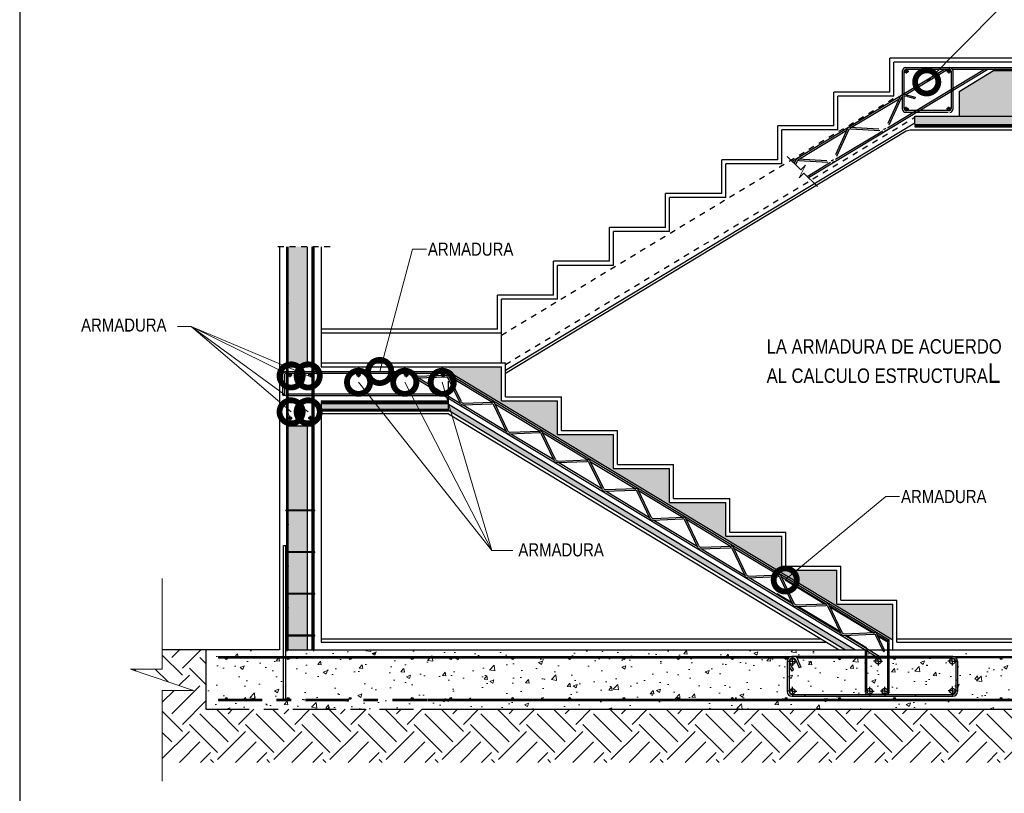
# Model space of a CAD drawing. Header units: millimetres. Extents: x 0 to 30, y 0 to 35.5.
# Tile 1 of 2: x 4 to 21, y 10.3 to 23.6. Entities that reach past the tile are written whole.
import ezdxf

# ---------------------------------------------------------------- set-up
doc = ezdxf.new("R2010")
doc.units = ezdxf.units.MM
for name, pattern in [('CONTINUA', [0]), ('DASHDOT', [1, 0.5, -0.25, 0, -0.25]), ('DASHED', [0.75, 0.5, -0.25]), ('DASHED2', [9.524999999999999, 6.35, -3.175]), ('LINEA-LINEETTA', [1.5, 0.75, -0.25, 0.25, -0.25])]:
    doc.linetypes.add(name, pattern=pattern)
doc.layers.add('F_RIF', color=4, linetype='Continuous')
for name, color, linetype, lineweight in [('hatch', 252, 'Continuous', 0), ('LAMINA ACCESORIOS', 1, 'Continuous', 30), ('TEXTO', 7, 'DASHED2', 0)]:
    doc.layers.add(name, color=color, linetype=linetype, lineweight=lineweight)
doc.styles.add('Erika', font='techl___.ttf', dxfattribs={"height": 0.25})
doc.dimstyles.new('Erika', dxfattribs={"dimtxt": 0.25, "dimasz": 0.8, "dimexe": 0.5, "dimexo": 0.5, "dimgap": 0, "dimtad": 0, "dimlfac": 0.1, "dimzin": 1, "dimdsep": 46, "dimtxsty": 'Erika', "dimblk": 'DOTSMALL', "dimcen": 2.5, "dimse1": 1, "dimse2": 1, "dimclrd": 252, "dimclre": 252, "dimclrt": 256, "dimadec": 0, "dimazin": 0, "dimtfac": 1, "dimtmove": 0, "dimatfit": 3, "dimldrblk": 'DOTSMALL', "dimfxl": 1, "dimlwd": 0, "dimlwe": 0, "dimarcsym": 0})

# ---------------------------------------------------------------- blocks, each defined once
blk = doc.blocks.new('_DotSmall')
at = {"color": 0, "linetype": 'ByBlock', "const_width": 0.5}
blk.add_lwpolyline([(-0.0625, 0, 1), (0.0625, 0, 1)], format="xyb", close=True, dxfattribs=at)

msp = doc.modelspace()

# ---------------------------------------------------------------- hatches: boundary and pattern name
at = {"layer": 'hatch'}
h = msp.add_hatch(dxfattribs=at)
h.set_pattern_fill('HONEY', color=256, scale=0.5)
h.set_pattern_definition([(0, (-603.8786858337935, -2674.288371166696), (0.09375, 0.05412658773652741), [0.0625, -0.125]), (120, (-603.8786858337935, -2674.288371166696), (-0.09374999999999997, 0.05412658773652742), [0.06249999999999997, -0.1249999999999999]), (59.99999999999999, (-603.8786858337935, -2674.288371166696), (2.081668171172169e-17, 0.1082531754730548), [-0.125, 0.06249999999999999])])
h.paths.add_polyline_path([(8.964868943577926, 19.70178581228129), (8.633092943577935, 19.70178581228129), (8.633092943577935, 17.63009362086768), (8.964868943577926, 17.63009362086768)])
h.paths.add_polyline_path([(8.964868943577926, 16.61293545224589), (8.633092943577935, 16.61293545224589), (8.633092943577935, 15.16189194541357), (8.964868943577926, 15.16189194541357)])
h.paths.add_polyline_path([(8.964868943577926, 15.14530314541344), (8.633092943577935, 15.14530314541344), (8.633092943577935, 14.44304394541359), (8.964868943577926, 14.44304394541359)])
h.paths.add_polyline_path([(8.964868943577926, 14.42645514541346), (8.633092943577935, 14.42645514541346), (8.633092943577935, 13.72419594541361), (8.964868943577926, 13.72419594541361)])
h.paths.add_polyline_path([(8.964868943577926, 13.70760714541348), (8.633092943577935, 13.70760714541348), (8.633092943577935, 13.00534794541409), (8.964868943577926, 13.00534794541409)])
h.paths.add_polyline_path([(8.964868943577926, 12.9887591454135), (8.633092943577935, 12.9887591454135), (8.633092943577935, 12.75102546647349), (8.964868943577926, 12.75102546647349)])
h.paths.add_polyline_path([(11.40041712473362, 16.99795052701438), (9.19987694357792, 16.99795052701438), (9.19987694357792, 16.89859052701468), (11.40041712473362, 16.89859052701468)])
h.paths.add_polyline_path([(12.31027694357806, 17.63009362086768), (11.40041712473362, 17.63009362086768), (11.40041712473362, 17.55067702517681), (19.06648770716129, 12.92365585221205), (19.06648770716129, 13.5390376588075), (18.0988077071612, 13.5390376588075), (18.0988077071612, 14.12310165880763), (17.14867694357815, 14.12310165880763), (17.14867694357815, 14.70977362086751), (16.18099694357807, 14.70977362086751), (16.18099694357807, 15.29383762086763), (15.21331694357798, 15.29383762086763), (15.21331694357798, 15.87790162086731), (14.24563694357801, 15.87790162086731), (14.24563694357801, 16.46196562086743), (13.27795694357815, 16.46196562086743), (13.27795694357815, 17.04602962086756), (12.31027694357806, 17.04602962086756)])
h.paths.add_polyline_path([(11.40041712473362, 16.98968728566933), (11.40041712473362, 16.89859052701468), (11.40041712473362, 16.88383340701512), (18.24767288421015, 12.75102546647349), (18.42305209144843, 12.75102546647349)])
h.paths.add_polyline_path([(22.97072507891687, 21.81257502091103), (22.97072507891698, 21.95710783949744), (19.44576806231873, 21.95710783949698), (19.44576806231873, 21.81257502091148)])
h.paths.add_polyline_path([(23.45705326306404, 22.24296998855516), (22.42018203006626, 22.59329497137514), (22.97072507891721, 22.59329497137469), (22.97072507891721, 22.74071950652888), (20.80425171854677, 22.74071950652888), (20.2080511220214, 22.3808698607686), (20.2080511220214, 21.95710783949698), (22.97072507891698, 21.95710783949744), (22.97072507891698, 22.22541444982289), (23.45705326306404, 22.22541444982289)])
h = msp.add_hatch(dxfattribs=at)
h.set_pattern_fill('EARTH', color=256, scale=0.108, angle=45, style=0)
h.set_pattern_definition([(44.99999999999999, (4.864951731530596, -2.11411939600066), (1.023181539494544e-16, 0.9698676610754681), [0.6857999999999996, -0.6857999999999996]), (44.99999999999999, (4.683101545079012, -1.932269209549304), (1.023181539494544e-16, 0.9698676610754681), [0.6857999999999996, -0.6857999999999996]), (44.99999999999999, (4.501251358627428, -1.750419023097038), (1.023181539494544e-16, 0.9698676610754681), [0.6857999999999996, -0.6857999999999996]), (135, (4.501251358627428, -1.629185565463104), (-0.9698676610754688, 1.023181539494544e-16), [0.6857999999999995, -0.6857999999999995]), (135, (4.683101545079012, -1.447335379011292), (-0.9698676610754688, 1.023181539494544e-16), [0.6857999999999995, -0.6857999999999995]), (135, (4.864951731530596, -1.265485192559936), (-0.9698676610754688, 1.023181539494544e-16), [0.6857999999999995, -0.6857999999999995])])
h.paths.add_polyline_path([(21.53830683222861, 11.72553897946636), (21.54034724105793, 11.72349857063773), (21.54067353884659, 11.72553897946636)], flags=16)
h.paths.add_polyline_path([(10.8941176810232, 10.80730837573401), (22.97072507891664, 10.80730837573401), (22.97072507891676, 11.72553897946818), (10.97180108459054, 11.72553897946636)])
h.paths.add_polyline_path([(6.458151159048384, 10.8073083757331), (10.89787009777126, 10.80730837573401), (10.95847720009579, 11.72553897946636), (7.209220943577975, 11.72553897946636), (7.209220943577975, 12.74133023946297), (7.194263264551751, 12.75102546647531), (6.458151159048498, 12.75102546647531), (6.458151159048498, 12.41664039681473), (5.90760811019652, 12.41664039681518), (6.996439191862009, 12.04875987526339), (6.458151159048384, 12.04875987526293)])
h = msp.add_hatch(dxfattribs=at)
h.set_pattern_fill('AR-CONC', color=256, scale=0.1, style=0)
h.set_pattern_definition([(49.99999999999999, (-603.8786858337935, -2674.288371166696), (0.7172601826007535, -0.0627521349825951), [0.075, -0.825]), (355, (-603.8786858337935, -2674.288371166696), (-0.138751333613, 0.7521921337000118), [0.06, -0.66]), (100.45144446, (-603.8189141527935, -2674.293600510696), (0.578508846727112, 0.6894399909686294), [0.06374019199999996, -0.7011421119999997]), (46.18420000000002, (-603.8786858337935, -2674.088371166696), (1.067241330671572, -0.1655192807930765), [0.1125, -1.237499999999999]), (96.63563549, (-603.7897490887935, -2674.102164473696), (0.9346619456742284, 0.9741186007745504), [0.095610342, -1.05171376]), (351.1841639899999, (-603.8786858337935, -2674.088371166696), (0.9346619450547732, 0.9741186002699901), [0.09000000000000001, -0.990000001]), (21, (-603.7786858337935, -2674.138371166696), (0.5969070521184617, -0.4026188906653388), [0.07500000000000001, -0.8250000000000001]), (326.0000000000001, (-603.7786858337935, -2674.138371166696), (0.2433153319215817, 0.725150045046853), [0.05999999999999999, -0.6599999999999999]), (71.45144474, (-603.7289435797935, -2674.171922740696), (0.8402223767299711, 0.3225311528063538), [0.06374019, -0.7011421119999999]), (37.49999999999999, (-603.8786858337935, -2674.288371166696), (0.01215985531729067, 0.3328938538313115), [0, -0.6519999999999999, 0, -0.6699999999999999, 0, -0.6625]), (7.499999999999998, (-603.8786858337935, -2674.288371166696), (0.2630695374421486, 0.3944117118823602), [0, -0.382, 0, -0.637, 0, -0.2525]), (327.5, (-604.1016858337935, -2674.288371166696), (0.533822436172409, -0.02255487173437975), [0, -0.25, 0, -0.78, 0, -1.035]), (317.5, (-604.2016858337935, -2674.288371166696), (0.5831861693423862, 0.1001049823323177), [0, -0.325, 0, -0.5179999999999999, 0, -0.7349999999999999])])
h.paths.add_polyline_path([(7.209220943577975, 12.75102546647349), (7.209220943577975, 11.72553897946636), (22.79996545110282, 11.71995689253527), (23.12922969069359, 12.74544337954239)])

# ---------------------------------------------------------------- linework, layer by layer
for p, q in [((22.97072507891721, 22.95578962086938), (19.01491694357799, 22.95578962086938)), ((19.01491694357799, 22.37172562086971), (19.01491694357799, 22.95578962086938)), ((22.97072507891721, 22.88666962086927), (19.08403694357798, 22.88666962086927)), ((19.08403694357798, 22.3026056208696), (19.08403694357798, 22.88666962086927)), ((20.2080511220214, 22.38086986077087), (20.80425171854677, 22.74071950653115)), ((20.80425171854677, 22.74071950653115), (22.97072507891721, 22.74071950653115)), ((19.01491694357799, 22.37172562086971), (18.0472369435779, 22.37172562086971)), ((18.0472369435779, 21.78766162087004), (18.0472369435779, 22.37172562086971)), ((19.08403694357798, 22.3026056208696), (18.11635694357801, 22.3026056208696)), ((18.11635694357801, 21.71854162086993), (18.11635694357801, 22.3026056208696)), ((19.45006760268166, 22.282335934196), (19.44319694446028, 22.26022865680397)), ((20.2080511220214, 22.38086986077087), (20.2080511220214, 21.95710783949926)), ((19.44576806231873, 21.95710783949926), (22.97072507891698, 21.95710783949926)), ((19.44576806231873, 21.8125750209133), (19.44576806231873, 21.95710783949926)), ((12.37939694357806, 17.57680703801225), (19.44576806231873, 21.84186674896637)), ((17.07955694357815, 21.20359762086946), (17.07955694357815, 21.78766162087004)), ((18.0472369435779, 21.78766162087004), (17.07955694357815, 21.78766162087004)), ((19.44576806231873, 21.8125750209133), (22.97072507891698, 21.8125750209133)), ((12.37939694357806, 17.52441407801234), (19.29742623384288, 21.69993889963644)), ((17.14867694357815, 21.1344776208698), (17.14867694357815, 21.71854162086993)), ((18.11635694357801, 21.71854162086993), (17.14867694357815, 21.71854162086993)), ((19.29742623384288, 21.69993889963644), (19.36424731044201, 21.71854162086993)), ((19.36424731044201, 21.71854162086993), (22.97072507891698, 21.71854162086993)), ((17.07955694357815, 21.20359762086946), (16.11187694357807, 21.20359762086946)), ((16.11187694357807, 20.61953362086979), (16.11187694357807, 21.20359762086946)), ((17.14867694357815, 21.1344776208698), (16.18099694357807, 21.1344776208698)), ((16.18099694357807, 20.55041362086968), (16.18099694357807, 21.1344776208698)), ((17.39058461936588, 21.1982260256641), (17.36363737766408, 21.13881951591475)), ((17.40791764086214, 21.1695085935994), (17.38452297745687, 21.11793391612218)), ((16.11187694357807, 20.61953362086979), (15.14419694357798, 20.61953362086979)), ((15.14419694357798, 20.03546962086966), (15.14419694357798, 20.61953362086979)), ((16.18099694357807, 20.55041362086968), (15.21331694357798, 20.55041362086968)), ((15.21331694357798, 19.96634962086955), (15.21331694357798, 20.55041362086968)), ((15.14419694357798, 20.03546962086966), (14.17651694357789, 20.03546962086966)), ((14.17651694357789, 19.45140562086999), (14.17651694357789, 20.03546962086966)), ((15.21331694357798, 19.96634962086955), (14.24563694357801, 19.96634962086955)), ((14.24563694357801, 19.38228562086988), (14.24563694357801, 19.96634962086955)), ((13.20883694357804, 18.86734162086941), (13.20883694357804, 19.45140562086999)), ((14.17651694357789, 19.45140562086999), (13.20883694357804, 19.45140562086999)), ((13.27795694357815, 18.7982216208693), (13.27795694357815, 19.38228562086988)), ((14.24563694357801, 19.38228562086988), (13.27795694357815, 19.38228562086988)), ((13.20883694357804, 18.86734162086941), (12.24115694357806, 18.86734162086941)), ((12.24115694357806, 18.28327762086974), (12.24115694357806, 18.86734162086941)), ((13.27795694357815, 18.7982216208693), (12.31027694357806, 18.7982216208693)), ((12.31027694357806, 18.21415762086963), (12.31027694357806, 18.7982216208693)), ((12.24115694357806, 18.28327762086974), (9.19987694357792, 18.28327762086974)), ((12.31027694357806, 18.21415762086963), (9.19987694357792, 18.21415762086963)), ((12.31027694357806, 17.69921362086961), (12.31027694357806, 18.21415762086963)), ((9.19987694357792, 17.69921362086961), (12.37939694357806, 17.69921362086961)), ((12.37939694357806, 17.11514962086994), (12.37939694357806, 17.69921362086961)), ((8.633092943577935, 17.6300936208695), (8.964868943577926, 17.6300936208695)), ((8.66086622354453, 17.49093423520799), (8.66086622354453, 17.53003989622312)), ((9.014703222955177, 17.49093423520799), (9.014703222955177, 17.53003989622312)), ((9.19987694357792, 17.6300936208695), (12.31027694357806, 17.6300936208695)), ((9.84554832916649, 17.49093423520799), (9.84554832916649, 17.53003989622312)), ((10.66875244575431, 17.49093423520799), (10.66875244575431, 17.53003989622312)), ((11.30490840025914, 17.49093423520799), (11.30490840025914, 17.53003989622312)), ((11.40041712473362, 17.55067702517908), (19.06648770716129, 12.92365585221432)), ((12.31027694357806, 17.04602962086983), (12.31027694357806, 17.6300936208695)), ((8.66086622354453, 17.49093423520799), (8.620132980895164, 17.49093423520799)), ((8.66086622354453, 17.49093423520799), (8.66086622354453, 17.45182857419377)), ((8.66086622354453, 17.49093423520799), (8.701599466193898, 17.49093423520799)), ((9.014703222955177, 17.49093423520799), (8.97396998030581, 17.49093423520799)), ((9.014703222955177, 17.49093423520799), (9.055436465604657, 17.49093423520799)), ((9.014703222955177, 17.49093423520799), (9.014703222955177, 17.45182857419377)), ((9.84554832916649, 17.49093423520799), (9.80481508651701, 17.49093423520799)), ((9.84554832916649, 17.49093423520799), (9.886281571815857, 17.49093423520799)), ((9.84554832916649, 17.49093423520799), (9.84554832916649, 17.45182857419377)), ((10.66875244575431, 17.49093423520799), (10.62801920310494, 17.49093423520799)), ((10.66875244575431, 17.49093423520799), (10.66875244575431, 17.45182857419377)), ((10.66875244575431, 17.49093423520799), (10.7094856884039, 17.49093423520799)), ((11.30490840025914, 17.49093423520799), (11.26417515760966, 17.49093423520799)), ((11.30490840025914, 17.49093423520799), (11.30490840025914, 17.45182857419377)), ((11.33110125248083, 17.487137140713), (11.33226453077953, 17.48718339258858)), ((9.19987694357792, 17.01654380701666), (11.40041712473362, 17.01654380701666)), ((9.19987694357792, 16.99795052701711), (11.40041712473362, 16.99795052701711)), ((11.40041712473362, 17.03292524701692), (11.40041712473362, 17.04439916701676)), ((11.40041712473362, 16.89859052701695), (11.40041712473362, 17.01654380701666)), ((12.31027694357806, 17.04602962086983), (13.27795694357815, 17.04602962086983)), ((12.37939694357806, 17.11514962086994), (13.34707694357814, 17.11514962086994)), ((13.27795694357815, 16.46196562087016), (13.27795694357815, 17.04602962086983)), ((13.34707694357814, 16.53108562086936), (13.34707694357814, 17.11514962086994)), ((9.19987694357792, 16.89859052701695), (11.40041712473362, 16.89859052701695)), ((11.40041712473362, 16.98968728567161), (18.42305209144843, 12.75102546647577)), ((11.40041712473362, 16.88383340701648), (18.24767288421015, 12.75102546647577)), ((11.40041712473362, 16.87235948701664), (11.40041712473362, 16.88383340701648)), ((8.66086622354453, 16.74678767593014), (8.620132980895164, 16.74678767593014)), ((8.66086622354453, 16.74678767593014), (8.66086622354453, 16.78589333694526)), ((8.66086622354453, 16.74678767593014), (8.701599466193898, 16.74678767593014)), ((8.66086622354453, 16.74678767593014), (8.66086622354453, 16.70768201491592)), ((9.014703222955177, 16.74715697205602), (8.97396998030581, 16.74715697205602)), ((9.014703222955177, 16.74715697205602), (9.014703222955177, 16.78626263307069)), ((9.014703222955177, 16.74715697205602), (9.055436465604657, 16.74715697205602)), ((9.014703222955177, 16.74715697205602), (9.014703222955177, 16.70805131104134)), ((11.40041712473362, 16.8199319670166), (9.19987694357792, 16.8199319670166)), ((11.40041712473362, 16.8199319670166), (18.14180067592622, 12.75102546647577)), ((8.633092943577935, 16.61293545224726), (9.047812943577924, 16.61293545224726)), ((13.34707694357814, 16.53108562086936), (14.314756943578, 16.53108562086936)), ((14.314756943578, 15.94702162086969), (14.314756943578, 16.53108562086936)), ((13.27795694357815, 16.46196562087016), (14.24563694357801, 16.46196562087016)), ((14.24563694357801, 15.87790162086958), (14.24563694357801, 16.46196562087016)), ((14.24563694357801, 15.87790162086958), (15.21331694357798, 15.87790162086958)), ((14.314756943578, 15.94702162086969), (15.28243694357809, 15.94702162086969)), ((15.21331694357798, 15.29383762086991), (15.21331694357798, 15.87790162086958)), ((15.28243694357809, 15.36295762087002), (15.28243694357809, 15.94702162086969)), ((15.21331694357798, 15.29383762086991), (16.18099694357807, 15.29383762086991)), ((15.28243694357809, 15.36295762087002), (16.25011694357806, 15.36295762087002)), ((16.18099694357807, 14.70977362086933), (16.18099694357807, 15.29383762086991)), ((16.25011694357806, 14.77889362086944), (16.25011694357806, 15.36295762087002)), ((16.18099694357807, 14.70977362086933), (17.14867694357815, 14.70977362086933)), ((16.25011694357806, 14.77889362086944), (17.21779694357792, 14.77889362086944)), ((17.14867694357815, 14.12310165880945), (17.14867694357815, 14.70977362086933)), ((17.21779694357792, 14.19222165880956), (17.21779694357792, 14.77889362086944)), ((17.14867694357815, 14.12310165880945), (18.0988077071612, 14.12310165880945)), ((17.21779694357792, 14.19222165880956), (18.1679277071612, 14.19222165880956)), ((18.0988077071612, 13.53903765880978), (18.0988077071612, 14.12310165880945)), ((18.1679277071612, 13.60815765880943), (18.1679277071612, 14.19222165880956)), ((18.1679277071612, 13.60815765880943), (19.13560770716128, 13.60815765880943)), ((19.13560770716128, 12.88479680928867), (19.13560770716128, 13.60815765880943)), ((18.0988077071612, 13.53903765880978), (19.06648770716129, 13.53903765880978)), ((19.06648770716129, 12.75102546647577), (19.06648770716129, 13.53903765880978)), ((10.94546362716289, 11.72553897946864), (22.97072507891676, 11.72553897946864))]:
    msp.add_line(p, q)
at = {"linetype": 'DASHED', "ltscale": 0.02}
for p, q in [((12.31027694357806, 18.17977042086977), (19.08403694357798, 22.26821842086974)), ((12.37939694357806, 17.67181247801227), (19.44576806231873, 21.93687218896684))]:
    msp.add_line(p, q, dxfattribs=at)
at = {"linetype": 'DASHED'}
for p, q in [((19.18431238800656, 22.28489055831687), (18.94429341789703, 21.75575702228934)), ((19.30104915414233, 22.3230336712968), (19.45062483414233, 22.282183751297)), ((19.31838217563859, 22.2943162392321), (19.44319694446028, 22.26022865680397)), ((19.20164540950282, 22.25617312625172), (18.96162643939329, 21.72703959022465)), ((18.32406573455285, 21.76567025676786), (18.90408558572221, 21.73148872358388)), ((18.28385790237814, 21.74140195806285), (18.04383893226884, 21.21226842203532)), ((18.30119092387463, 21.71268452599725), (18.06117195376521, 21.18355098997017)), ((18.34139875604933, 21.73695282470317), (18.9214186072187, 21.70277129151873)), ((17.42745703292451, 21.22195501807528), (18.00363110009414, 21.18800012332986)), ((17.44479005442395, 21.19323758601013), (18.02096412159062, 21.15928269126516)), ((11.40041712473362, 16.88383340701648), (11.40041712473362, 17.6300936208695))]:
    msp.add_line(p, q, dxfattribs=at)
at = {"color": 9, "linetype": 'DASHDOT', "ltscale": 0.1}
msp.add_line((9.354705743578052, 19.70178581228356), (8.381496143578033, 19.70178581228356), dxfattribs=at)
at = {"linetype": 'CONTINUA'}
for p, q in [((8.481028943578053, 19.70178581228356), (8.481028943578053, 12.75102546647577)), ((8.633092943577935, 12.75102546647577), (8.633092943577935, 19.70178581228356)), ((8.964868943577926, 17.6300936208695), (8.964868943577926, 19.70178581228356)), ((9.047812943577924, 12.75102546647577), (9.047812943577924, 19.70178581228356)), ((9.19987694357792, 19.70178581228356), (9.19987694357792, 17.6300936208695)), ((9.19987694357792, 17.01654380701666), (9.19987694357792, 16.89859052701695)), ((9.19987694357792, 16.8199319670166), (9.19987694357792, 12.88479680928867)), ((8.964868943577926, 12.75102546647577), (8.964868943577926, 16.61293545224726)), ((9.19987694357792, 12.94009280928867), (11.25372128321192, 12.94009280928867)), ((11.25372128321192, 12.94009280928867), (17.82855300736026, 12.94009280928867)), ((19.13560770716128, 12.94009280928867), (22.97072507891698, 12.94009280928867)), ((8.481028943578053, 12.75102546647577), (6.458151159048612, 12.75102546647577)), ((7.209220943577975, 12.75102546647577), (7.209220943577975, 11.72553897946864)), ((8.633092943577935, 12.75102546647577), (9.047812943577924, 12.75102546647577)), ((9.047812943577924, 12.75102546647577), (11.19859593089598, 12.75102546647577)), ((9.19987694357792, 12.88479680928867), (11.23759892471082, 12.88479680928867)), ((11.19859593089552, 12.75102546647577), (22.97072507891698, 12.75102546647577)), ((11.23759892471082, 12.88479680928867), (17.92016768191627, 12.88479680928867)), ((12.29156250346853, 12.75102546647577), (12.70628250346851, 12.75102546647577)), ((19.13560770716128, 12.88479680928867), (22.97072507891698, 12.88479680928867))]:
    msp.add_line(p, q, dxfattribs=at)
at = {"linetype": 'LINEA-LINEETTA'}
msp.add_line((7.209220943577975, 11.72553897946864), (10.79269069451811, 11.72553897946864), dxfattribs=at)
at = {"color": 254, "true_color": 0xe3e3e3}
msp.add_lwpolyline([(3.998241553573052, 3.652734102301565), (25.5882415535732, 3.652734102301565), (25.5882415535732, 31.59273410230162), (3.998241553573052, 31.59273410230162)], close=True, dxfattribs=at)
at = {"linetype": 'CONTINUA'}
for centre in [(9.054724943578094, 19.34529532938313), (8.625779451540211, 18.72108565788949), (9.054724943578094, 18.72108565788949)]:
    msp.add_circle(centre, 0.006912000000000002, dxfattribs=at)
for centre in [(8.66086622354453, 17.49093423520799), (9.014703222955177, 17.49093423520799), (9.84554832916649, 17.49093423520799), (10.66875244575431, 17.49093423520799), (11.30490840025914, 17.49093423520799), (8.66086622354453, 16.74678767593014), (9.014703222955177, 16.74715697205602)]:
    msp.add_circle(centre, 0.02646664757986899)
for centre, radius, start, end in [((19.26877863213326, 22.2240897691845), 0.1040734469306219, 110.2575464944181, 144.2527726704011), ((19.28611165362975, 22.19537233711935), 0.1040734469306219, 120.8496276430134, 144.2527726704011), ((19.26877863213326, 22.2240897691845), 0.1040734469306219, 71.936279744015, 93.47756459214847), ((19.28611165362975, 22.19537233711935), 0.1040734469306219, 71.936279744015, 103.1325001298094), ((18.32162595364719, 21.72427008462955), 0.04147200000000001, 86.62736526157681, 155.6005969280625), ((18.90652536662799, 21.77288889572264), 0.04147200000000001, 266.6273652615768, 335.6005969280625), ((18.33895897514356, 21.69555265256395), 0.04147200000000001, 86.62736526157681, 155.6005969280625), ((18.92385838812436, 21.74417146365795), 0.04147200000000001, 266.6273652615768, 335.6005969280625), ((17.44411612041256, 21.15377234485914), 0.03947099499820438, 84.23305525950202, 156.5043904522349), ((18.00607088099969, 21.22940029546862), 0.04147200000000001, 266.6273652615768, 335.6005969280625), ((18.02340390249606, 21.20068286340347), 0.04147200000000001, 266.6273652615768, 335.6005969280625)]:
    msp.add_arc(centre, radius, start, end)
at = {"color": 9}
msp.add_solid([(8.640254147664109, 16.83100013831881), (8.622639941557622, 16.82119374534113), (8.66086622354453, 16.77325432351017)], dxfattribs=at)
at = {"layer": 'F_RIF', "color": 5}
for centre, radius, start, end in [((17.42678309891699, 21.18248977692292), 0.03947099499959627, 84.23305526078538, 156.5043904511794), ((11.31498453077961, 17.50428925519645), 0.01728, 0, 90)]:
    msp.add_arc(centre, radius, start, end, dxfattribs=at)
at = {"layer": 'hatch', "linetype": 'ByBlock', "lineweight": 0}
for points in [[(17.24263808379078, 21.25981880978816), (17.47544006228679, 21.02701683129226), (17.55735338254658, 21.1089301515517), (17.45008574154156, 20.89219127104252), (17.53017568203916, 20.97228121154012), (17.76297766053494, 20.73947923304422)], [(6.458151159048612, 13.98131279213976), (6.458151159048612, 12.41664039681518), (5.907608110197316, 12.41664039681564), (6.996439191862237, 12.04875987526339), (6.458151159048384, 12.04875987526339), (6.458151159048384, 10.48408747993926)]]:
    msp.add_lwpolyline(points, dxfattribs=at)
at = {"layer": 'LAMINA ACCESORIOS'}
for p, q in [((19.28458417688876, 22.79457040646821), (21.73575941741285, 22.79457040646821)), ((19.29768816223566, 22.72885763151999), (19.29768816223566, 22.76796329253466)), ((20.03111919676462, 22.73234035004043), (20.03111919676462, 22.77144601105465)), ((17.32525967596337, 21.17719721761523), (19.95568834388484, 22.76484880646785)), ((17.60725498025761, 20.89520191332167), (20.70489480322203, 22.76484880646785)), ((18.97432993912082, 21.75504507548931), (20.64737754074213, 22.76484880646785)), ((19.23274417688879, 22.07237363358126), (19.23274417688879, 22.74273040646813)), ((19.29768816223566, 22.72885763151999), (19.25695491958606, 22.72885763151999)), ((19.26246577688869, 22.08481523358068), (19.26246577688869, 22.7302888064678)), ((19.2870304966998, 22.32655025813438), (20.01320560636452, 22.76484880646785)), ((19.29702577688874, 22.76484880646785), (20.03111919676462, 22.76484880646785)), ((19.29768816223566, 22.72885763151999), (19.29768816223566, 22.68975197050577)), ((19.29768816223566, 22.72885763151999), (19.33842140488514, 22.72885763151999)), ((20.03111919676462, 22.73234035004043), (19.99038595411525, 22.73234035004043)), ((20.03111919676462, 22.73234035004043), (20.03111919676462, 22.69323468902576)), ((20.03111919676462, 22.73234035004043), (20.07185243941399, 22.73234035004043)), ((20.07095712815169, 22.7302888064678), (20.07095712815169, 22.08481523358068)), ((20.09572328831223, 22.76484880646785), (21.73575941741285, 22.76484880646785)), ((20.10067872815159, 22.74273040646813), (20.10067872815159, 22.07237363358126)), ((18.35476448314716, 21.76386112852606), (19.17160888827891, 22.25688507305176)), ((19.29768816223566, 22.07933062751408), (19.29768816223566, 22.1184362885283)), ((20.03111919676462, 22.07933062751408), (20.03111919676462, 22.1184362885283)), ((19.29768816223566, 22.07933062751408), (19.25695491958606, 22.07933062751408)), ((20.01949003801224, 22.02053363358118), (19.28458417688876, 22.02053363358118)), ((20.01949003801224, 22.05025523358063), (19.29702577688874, 22.05025523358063)), ((19.29768816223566, 22.07933062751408), (19.33842140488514, 22.07933062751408)), ((19.29768816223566, 22.07933062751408), (19.29768816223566, 22.04022496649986)), ((20.03111919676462, 22.07933062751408), (19.99038595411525, 22.07933062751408)), ((20.03111919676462, 22.07933062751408), (20.03111919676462, 22.04022496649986)), ((20.03111919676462, 22.07933062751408), (20.07185243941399, 22.07933062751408)), ((19.44576806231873, 21.78645463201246), (22.97072507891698, 21.78645463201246)), ((19.44576806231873, 21.78645463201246), (19.44576806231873, 21.7690410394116)), ((19.44576806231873, 21.7690410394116), (22.97072507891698, 21.7690410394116)), ((17.45430999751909, 21.22037252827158), (18.27115440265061, 21.71339647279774)), ((18.07387545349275, 21.21155647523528), (18.89071985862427, 21.70458041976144)), ((17.34690871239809, 21.15554818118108), (17.38039314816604, 21.17575842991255)), ((17.585605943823, 20.91685094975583), (17.99026537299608, 21.16109181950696)), ((8.54177061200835, 17.14507570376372), (8.54177061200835, 17.50981885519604)), ((8.571492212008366, 17.14507570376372), (8.571492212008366, 17.50428925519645)), ((8.583242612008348, 17.55129085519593), (11.32051413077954, 17.55129085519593)), ((8.58877221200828, 17.52156925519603), (11.31498453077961, 17.52156925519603)), ((11.34310998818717, 17.54459462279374), (11.34388320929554, 17.54583694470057)), ((11.34388320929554, 17.54583694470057), (19.00297366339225, 12.92302877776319)), ((10.78038014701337, 17.4655272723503), (10.79573855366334, 17.49097315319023)), ((10.78038014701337, 17.4655272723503), (11.28411594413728, 17.16148673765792)), ((10.79573855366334, 17.49097315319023), (10.85013121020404, 17.45814329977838)), ((10.84973937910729, 17.46799822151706), (11.37172188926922, 17.4887522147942)), ((10.85083779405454, 17.44037204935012), (10.84973937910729, 17.46799822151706)), ((10.85083779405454, 17.44037204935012), (11.36196001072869, 17.46069423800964)), ((10.87779866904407, 17.44144401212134), (11.32922372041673, 17.16897674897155)), ((11.30490840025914, 17.49093423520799), (11.3456416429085, 17.49093423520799)), ((11.36198613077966, 17.50019476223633), (12.1545581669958, 17.021820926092)), ((11.60324851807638, 16.99737317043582), (11.39369167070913, 17.43681375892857)), ((11.62035988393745, 17.02572336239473), (11.4108030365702, 17.46516395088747)), ((11.3416332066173, 17.16148673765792), (8.630818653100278, 17.16148673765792)), ((8.630818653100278, 17.16148673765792), (8.630818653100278, 17.13176513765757)), ((11.3416332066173, 17.16148673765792), (11.59909027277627, 17.00609300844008)), ((8.54177061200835, 17.14543563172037), (8.571492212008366, 17.14543563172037)), ((11.39087609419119, 17.13176513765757), (8.630818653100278, 17.13176513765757)), ((9.19987694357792, 17.04439916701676), (11.40041712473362, 17.04439916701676)), ((9.19987694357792, 17.03292524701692), (11.40041712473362, 17.03292524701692)), ((11.33108797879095, 17.13313575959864), (18.81697629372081, 12.61486745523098)), ((11.64232966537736, 16.97378490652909), (12.14019293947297, 16.99357992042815)), ((11.6594410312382, 17.00213509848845), (12.15730430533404, 17.02193011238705)), ((12.42082664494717, 16.5276887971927), (12.19638545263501, 16.99834184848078)), ((12.19756842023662, 16.99586116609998), (12.9781789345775, 16.52470696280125)), ((9.19987694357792, 16.88383340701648), (11.40041712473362, 16.88383340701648)), ((9.19987694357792, 16.87235948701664), (11.40041712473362, 16.87235948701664)), ((11.65198260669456, 16.97416870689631), (12.3895828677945, 16.52897426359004)), ((12.4037152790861, 16.49933860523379), (12.17927408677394, 16.96999165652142)), ((8.633092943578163, 16.70062626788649), (9.061636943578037, 16.70062626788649)), ((8.633092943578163, 16.67850786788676), (9.061636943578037, 16.67850786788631)), ((12.44279642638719, 16.47575034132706), (12.96381370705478, 16.49646595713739)), ((12.45990779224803, 16.50410053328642), (12.98092507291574, 16.52481614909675)), ((13.24444741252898, 16.03057483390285), (13.02000622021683, 16.50122788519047)), ((13.02118918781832, 16.49874720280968), (13.8017997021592, 16.02759299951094)), ((12.47560337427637, 16.47705474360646), (13.21320363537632, 16.03186030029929)), ((13.22733604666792, 16.00222464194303), (13.00289485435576, 16.47287769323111)), ((13.26641719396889, 15.97863637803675), (13.78743447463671, 15.99935199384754)), ((13.28352855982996, 16.00698656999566), (13.80454584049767, 16.02770218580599)), ((13.29922414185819, 15.9799407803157), (14.04275048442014, 15.53116952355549)), ((14.05322538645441, 15.50920366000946), (13.82651562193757, 15.97576372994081)), ((14.07033675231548, 15.53755385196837), (13.8434949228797, 16.00438826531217)), ((13.84484345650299, 16.00161301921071), (14.61919850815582, 15.53423443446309)), ((14.09230653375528, 15.48561539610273), (14.61332381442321, 15.50633101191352)), ((14.10941789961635, 15.51396558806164), (14.63043518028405, 15.53468120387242)), ((14.11662294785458, 15.48658221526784), (14.86637125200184, 15.03405556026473)), ((14.87684615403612, 15.0120896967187), (14.65240496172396, 15.48274274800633)), ((14.89395751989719, 15.04043988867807), (14.66951632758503, 15.51109293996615)), ((14.67435680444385, 15.50094246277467), (15.44281927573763, 15.03712047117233)), ((14.91592730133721, 14.98850143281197), (15.43694458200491, 15.00921704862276)), ((14.93303866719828, 15.01685162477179), (15.4540559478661, 15.03756724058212)), ((14.94024371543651, 14.98946825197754), (15.68999201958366, 14.53694159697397)), ((15.70046692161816, 14.5149757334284), (15.476025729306, 14.98562878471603)), ((15.717578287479, 14.54332592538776), (15.49313709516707, 15.01397897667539)), ((15.49797757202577, 15.00382849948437), (16.26644004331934, 14.54000650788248)), ((8.552856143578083, 11.8966682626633), (8.552856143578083, 14.55102546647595)), ((8.552856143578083, 14.55102546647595), (8.588856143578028, 14.55102546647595)), ((8.588856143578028, 11.8966682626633), (8.588856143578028, 14.55102546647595)), ((15.73954806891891, 14.49138746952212), (16.26056534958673, 14.512103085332)), ((15.75665943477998, 14.51973766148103), (16.2776767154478, 14.54045327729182)), ((15.76386448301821, 14.49235428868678), (16.51361278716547, 14.03982763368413)), ((16.52408768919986, 14.0178617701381), (16.2996464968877, 14.48851482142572)), ((16.54119905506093, 14.04621196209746), (16.31675786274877, 14.51686501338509)), ((16.32159833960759, 14.50671453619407), (17.09006081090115, 14.04289254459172)), ((16.56316883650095, 13.99427350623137), (17.08418611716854, 14.0149891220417)), ((16.58028020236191, 14.02262369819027), (17.1012974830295, 14.04333931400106)), ((16.58748525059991, 13.99524032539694), (17.3372335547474, 13.54271367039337)), ((17.34770845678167, 13.52074780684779), (17.12326726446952, 13.99140085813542)), ((17.36481982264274, 13.5490979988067), (17.14037863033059, 14.01975105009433)), ((17.14521910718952, 14.00960057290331), (17.91368157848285, 13.54577858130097)), ((17.20890000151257, 13.95515162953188), (17.21598420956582, 13.96688877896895)), ((17.20890000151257, 13.95515162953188), (17.88879086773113, 13.5447889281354)), ((17.0607036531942, 13.70961921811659), (17.06827642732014, 13.72216582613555)), ((17.06827642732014, 13.72216582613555), (17.32577179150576, 13.5667489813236)), ((17.38678960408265, 13.49715954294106), (17.90780688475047, 13.51787515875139)), ((17.40390096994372, 13.52550973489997), (17.92491825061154, 13.54622535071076)), ((17.41110601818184, 13.49812636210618), (18.1608543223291, 13.04559970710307)), ((17.43771332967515, 13.49918426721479), (18.14939255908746, 13.0696350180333)), ((18.17132922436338, 13.02363384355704), (17.94688803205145, 13.49428689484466)), ((18.18844059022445, 13.05198403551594), (17.96399939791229, 13.52263708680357)), ((17.96883987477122, 13.51248660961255), (18.73730234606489, 13.04866461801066)), ((17.97956216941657, 13.49000196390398), (18.71241163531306, 13.0476749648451)), ((18.21041037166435, 13.00004557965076), (18.73142765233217, 13.02076119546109)), ((18.22752173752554, 13.02839577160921), (18.74853901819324, 13.04911138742)), ((18.23472678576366, 13.00101239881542), (18.83233470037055, 12.6403133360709)), ((18.26133409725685, 13.00207030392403), (18.59825716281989, 12.79871316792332)), ((18.90207850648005, 12.72127133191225), (18.77050879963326, 12.99717293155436)), ((18.92643104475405, 12.73443678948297), (18.78762016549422, 13.02552312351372)), ((18.79246064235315, 13.01537264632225), (18.98761525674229, 12.89758289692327)), ((18.80318293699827, 12.99288800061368), (18.95613476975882, 12.9005706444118)), ((19.00297366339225, 12.92302877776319), (18.98761525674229, 12.89758289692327)), ((18.59065082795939, 12.03648435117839), (18.59065082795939, 12.75147103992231)), ((18.97617643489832, 12.03648435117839), (18.97617643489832, 12.8650647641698)), ((19.00382443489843, 12.03648435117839), (19.00382443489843, 12.88474951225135)), ((7.430670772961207, 12.63704278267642), (11.16536261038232, 12.63704278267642)), ((7.430670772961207, 12.63704278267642), (7.430670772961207, 12.61492438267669)), ((7.430670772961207, 12.61492438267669), (11.15891366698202, 12.61492438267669)), ((11.15891366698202, 12.61492438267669), (17.26876711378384, 12.61492438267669)), ((11.16536261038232, 12.63704278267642), (22.97072507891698, 12.63704278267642)), ((17.36516449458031, 12.63704278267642), (17.32515819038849, 12.63704278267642)), ((17.34284179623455, 12.60386518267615), (17.33068779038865, 12.60386518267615)), ((17.33154237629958, 12.54930628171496), (17.33154237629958, 12.6246199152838)), ((20.10010942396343, 12.63704278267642), (17.36516662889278, 12.63704278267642)), ((20.0945798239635, 12.60386518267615), (17.4158441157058, 12.60386518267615)), ((17.41638592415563, 12.60257975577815), (17.47859877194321, 12.44961882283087)), ((18.61829882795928, 12.03648435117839), (18.61829882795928, 12.73478349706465)), ((18.81112757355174, 12.55318842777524), (18.81112757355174, 12.62850206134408)), ((18.83233470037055, 12.6403133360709), (18.81697629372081, 12.61486745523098)), ((18.90207850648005, 12.72127133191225), (18.92643104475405, 12.73443678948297)), ((20.09139493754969, 12.55318842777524), (20.09139493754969, 12.62850206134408)), ((20.15497172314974, 12.61630678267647), (22.97072507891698, 12.61630678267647)), ((17.24221419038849, 12.55409878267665), (17.24221419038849, 12.03169185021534)), ((17.33154237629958, 12.54930628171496), (17.25464245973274, 12.54930628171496)), ((17.27451710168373, 12.52044073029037), (17.35035357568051, 12.40323193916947)), ((17.27539179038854, 12.54856918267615), (17.27539179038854, 12.03722145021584)), ((17.27539179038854, 12.45801400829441), (17.32249816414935, 12.3852089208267)), ((17.35035357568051, 12.40323193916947), (17.32249816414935, 12.3852089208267)), ((17.33154237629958, 12.54930628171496), (17.40844229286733, 12.54930628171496)), ((17.33154237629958, 12.54930628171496), (17.33154237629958, 12.47399264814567)), ((17.39406322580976, 12.56940215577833), (17.44786591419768, 12.43711903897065)), ((17.47859877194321, 12.44961882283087), (17.44786591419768, 12.43711903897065)), ((18.81112757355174, 12.55318842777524), (18.73422765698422, 12.55318842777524)), ((18.81112757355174, 12.55318842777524), (18.88802749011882, 12.55318842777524)), ((18.81112757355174, 12.55318842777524), (18.81112757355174, 12.47787479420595)), ((20.09139493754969, 12.55318842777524), (20.01449502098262, 12.55318842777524)), ((20.09139493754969, 12.55318842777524), (20.16829485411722, 12.55318842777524)), ((20.09139493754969, 12.55318842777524), (20.09139493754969, 12.47787479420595)), ((20.1498758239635, 12.54856918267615), (20.1498758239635, 12.03722145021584)), ((20.18305342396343, 12.55409878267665), (20.18305342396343, 12.03169185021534)), ((17.33154237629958, 12.03493149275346), (17.33154237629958, 12.11024512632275)), ((18.66645837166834, 12.03648435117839), (18.66645837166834, 12.11179798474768)), ((18.9280168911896, 12.03648435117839), (18.9280168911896, 12.11179798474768)), ((20.09527877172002, 12.04036649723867), (20.09527877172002, 12.1156801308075)), ((7.430670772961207, 11.8966682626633), (7.430670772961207, 11.87454986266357)), ((11.0413766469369, 11.8966682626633), (22.97072507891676, 11.8966682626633)), ((17.33154237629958, 12.03493149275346), (17.25464245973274, 12.03493149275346)), ((17.32515819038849, 11.94874785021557), (20.10010942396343, 11.94874785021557)), ((17.33068779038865, 11.98192545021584), (20.0945798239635, 11.98192545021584)), ((17.33154237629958, 12.03493149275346), (17.40844229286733, 12.03493149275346)), ((17.33154237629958, 12.03493149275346), (17.33154237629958, 11.95961785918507)), ((18.66645837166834, 12.03648435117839), (18.58955845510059, 12.03648435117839)), ((18.66645837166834, 12.03648435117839), (18.74335828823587, 12.03648435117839)), ((18.66645837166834, 12.03648435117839), (18.66645837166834, 11.96117071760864)), ((18.66645837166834, 11.98832480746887), (18.9280168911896, 11.98832480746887)), ((18.9280168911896, 12.03648435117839), (18.85111697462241, 12.03648435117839)), ((18.92680295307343, 12.03648435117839), (19.00370286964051, 12.03648435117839)), ((18.9280168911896, 12.03648435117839), (18.9280168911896, 11.96117071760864)), ((20.09527877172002, 12.04036649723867), (20.0183788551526, 12.04036649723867)), ((20.09527877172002, 12.04036649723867), (20.17217868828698, 12.04036649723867)), ((20.09527877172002, 12.04036649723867), (20.09527877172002, 11.96505286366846)), ((11.03427197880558, 11.87454986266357), (22.97072507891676, 11.87454986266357))]:
    msp.add_line(p, q, dxfattribs=at)
at = {"layer": 'LAMINA ACCESORIOS', "linetype": 'CONTINUA'}
for p, q in [((8.599915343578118, 19.70178581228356), (8.599915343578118, 12.73946634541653)), ((8.619268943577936, 12.73946634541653), (8.619268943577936, 19.70178581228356)), ((9.061636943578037, 19.70178581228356), (9.061636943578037, 12.73946634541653)), ((9.080990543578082, 12.73946634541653), (9.080990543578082, 19.70178581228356)), ((9.19987694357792, 17.04439916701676), (9.19987694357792, 17.03292524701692)), ((9.19987694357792, 16.88383340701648), (9.19987694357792, 16.87235948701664)), ((8.588427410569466, 15.16189194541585), (8.588427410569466, 15.14530314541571)), ((8.599486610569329, 15.16189194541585), (8.588427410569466, 15.16189194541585)), ((8.599486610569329, 15.14530314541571), (8.588427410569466, 15.14530314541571)), ((9.061636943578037, 15.16189194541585), (8.619268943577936, 15.16189194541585)), ((9.061636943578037, 15.14530314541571), (8.619268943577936, 15.14530314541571)), ((9.092049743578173, 15.16189194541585), (9.080990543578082, 15.16189194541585)), ((9.092049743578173, 15.14530314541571), (9.080990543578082, 15.14530314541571)), ((9.092049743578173, 15.14530314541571), (9.092049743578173, 15.16189194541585)), ((8.599915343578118, 14.44304394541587), (8.588856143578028, 14.44304394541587)), ((8.588856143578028, 14.44304394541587), (8.588856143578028, 14.42645514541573)), ((9.061636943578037, 14.44304394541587), (8.619268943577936, 14.44304394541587)), ((9.092049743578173, 14.44304394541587), (9.080990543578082, 14.44304394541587)), ((9.092049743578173, 14.42645514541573), (9.092049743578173, 14.44304394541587)), ((8.599915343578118, 14.42645514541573), (8.588856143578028, 14.42645514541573)), ((9.061636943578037, 14.42645514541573), (8.619268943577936, 14.42645514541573)), ((9.092049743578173, 14.42645514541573), (9.080990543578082, 14.42645514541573)), ((8.588856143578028, 13.72419594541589), (8.588856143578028, 13.70760714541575)), ((8.599915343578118, 13.72419594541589), (8.588856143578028, 13.72419594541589)), ((8.599915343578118, 13.70760714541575), (8.588856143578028, 13.70760714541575)), ((9.061636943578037, 13.72419594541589), (8.619268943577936, 13.72419594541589)), ((9.061636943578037, 13.70760714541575), (8.619268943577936, 13.70760714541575)), ((9.092049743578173, 13.72419594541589), (9.080990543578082, 13.72419594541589)), ((9.092049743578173, 13.70760714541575), (9.080990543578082, 13.70760714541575)), ((9.092049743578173, 13.70760714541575), (9.092049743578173, 13.72419594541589)), ((8.599915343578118, 13.00534794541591), (8.588856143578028, 13.00534794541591)), ((8.588856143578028, 13.00534794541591), (8.588856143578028, 12.98875914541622)), ((8.599915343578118, 12.98875914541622), (8.588856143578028, 12.98875914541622)), ((9.061636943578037, 13.00534794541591), (8.619268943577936, 13.00534794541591)), ((9.061636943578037, 12.98875914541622), (8.619268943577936, 12.98875914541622)), ((9.092049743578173, 13.00534794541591), (9.080990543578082, 13.00534794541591)), ((9.092049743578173, 12.98875914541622), (9.080990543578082, 12.98875914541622)), ((9.092049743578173, 12.98875914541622), (9.092049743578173, 13.00534794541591)), ((8.599915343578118, 12.73946634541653), (8.619268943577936, 12.73946634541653)), ((9.061636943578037, 12.73946634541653), (9.080990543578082, 12.73946634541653))]:
    msp.add_line(p, q, dxfattribs=at)
at = {"layer": 'LAMINA ACCESORIOS', "linetype": 'LINEA-LINEETTA'}
for p, q in [((7.430670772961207, 11.8966682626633), (11.03006065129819, 11.8966682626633)), ((7.430670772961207, 11.87454986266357), (11.02253062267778, 11.87454986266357))]:
    msp.add_line(p, q, dxfattribs=at)
at = {"layer": 'LAMINA ACCESORIOS'}
for centre, radius in [((19.29768816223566, 22.72885763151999), 0.02646664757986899), ((20.03111919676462, 22.73234035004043), 0.02646664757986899), ((19.29768816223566, 22.07933062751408), 0.02646664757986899), ((20.03111919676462, 22.07933062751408), 0.02646664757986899), ((19.49043804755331, 21.7970826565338), 0.009925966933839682), ((19.83760444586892, 21.79854854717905), 0.01106726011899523), ((20.41984005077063, 21.79854854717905), 0.01106726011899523), ((9.233721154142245, 17.02422535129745), 0.006704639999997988), ((9.545659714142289, 17.02422535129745), 0.006704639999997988), ((9.844258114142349, 17.02422535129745), 0.006704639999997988), ((10.14233811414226, 17.02422535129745), 0.006704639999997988), ((10.42949715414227, 17.02422535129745), 0.006704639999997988), ((10.73856723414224, 17.02422535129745), 0.006704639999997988), ((11.03381331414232, 17.02422535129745), 0.006704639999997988), ((11.33479635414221, 17.02422535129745), 0.006704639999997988), ((9.233721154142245, 16.89072007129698), 0.006704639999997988), ((9.545659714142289, 16.89072007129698), 0.006704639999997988), ((9.844258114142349, 16.89072007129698), 0.006704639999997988), ((10.14233811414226, 16.89072007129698), 0.006704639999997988), ((10.42949715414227, 16.89072007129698), 0.006704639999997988), ((10.73856723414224, 16.89072007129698), 0.006704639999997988), ((11.03381331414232, 16.89072007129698), 0.006704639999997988), ((11.33479635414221, 16.89072007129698), 0.006704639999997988), ((7.563500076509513, 12.5972744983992), 0.01480175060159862), ((8.632641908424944, 12.5972744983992), 0.01480175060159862), ((9.701783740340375, 12.5972744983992), 0.01480175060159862), ((10.77092557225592, 12.5972744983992), 0.01480175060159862), ((11.43647424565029, 12.5972744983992), 0.01480175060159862), ((12.50561607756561, 12.5972744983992), 0.01480175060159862), ((13.48822459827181, 12.5972744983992), 0.01480175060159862), ((14.42415067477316, 12.5972744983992), 0.01480175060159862), ((15.36331867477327, 12.5972744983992), 0.01480175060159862), ((16.29595483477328, 12.5972744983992), 0.01480175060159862), ((17.22364891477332, 12.5972744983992), 0.01480175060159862), ((17.33154237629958, 12.54930628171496), 0.04815954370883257), ((18.1464700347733, 12.5972744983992), 0.01480175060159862), ((18.81112757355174, 12.55318842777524), 0.04815954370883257), ((19.09220443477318, 12.5972744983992), 0.01480175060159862), ((20.09139493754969, 12.55318842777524), 0.04815954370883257), ((20.93287003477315, 12.5972744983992), 0.01480175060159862), ((17.33154237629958, 12.03493149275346), 0.04815954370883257), ((18.66645837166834, 12.03648435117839), 0.04815954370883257), ((18.92680295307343, 12.03648435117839), 0.04815954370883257), ((20.09527877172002, 12.04036649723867), 0.04815954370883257), ((7.563500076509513, 11.91147001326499), 0.01480175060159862), ((8.632641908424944, 11.91147001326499), 0.01480175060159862), ((9.701783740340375, 11.91147001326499), 0.01480175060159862), ((10.77092557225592, 11.91147001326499), 0.01480175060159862), ((11.43647424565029, 11.91147001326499), 0.01480175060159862), ((12.50561607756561, 11.91147001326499), 0.01480175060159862), ((13.48822459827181, 11.91147001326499), 0.01480175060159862), ((14.42415067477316, 11.91147001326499), 0.01480175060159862), ((15.36331867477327, 11.91147001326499), 0.01480175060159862), ((16.29595483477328, 11.91147001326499), 0.01480175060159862), ((17.22364891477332, 11.91147001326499), 0.01480175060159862), ((18.1464700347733, 11.91147001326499), 0.01480175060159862), ((19.09220443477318, 11.91147001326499), 0.01480175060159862), ((20.93287003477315, 11.91147001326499), 0.01480175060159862)]:
    msp.add_circle(centre, radius, dxfattribs=at)
at = {"layer": 'LAMINA ACCESORIOS', "linetype": 'CONTINUA'}
for centre in [(8.626180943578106, 14.91398154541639), (9.054724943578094, 14.91398154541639), (8.626180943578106, 14.19513354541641), (9.054724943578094, 14.19513354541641), (8.626180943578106, 13.47628554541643), (9.054724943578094, 13.47628554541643), (8.626180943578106, 12.75743754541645), (9.054724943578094, 12.75743754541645)]:
    msp.add_circle(centre, 0.006912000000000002, dxfattribs=at)
at = {"layer": 'LAMINA ACCESORIOS'}
for centre, radius, start, end in [((19.28458417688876, 22.74273040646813), 0.05184, 90, 180), ((20.04883872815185, 22.74273040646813), 0.05184, 0, 90), ((19.29702577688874, 22.7302888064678), 0.03456000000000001, 90, 180), ((20.03639712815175, 22.7302888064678), 0.03456000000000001, 0, 98.78446705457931), ((19.28458417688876, 22.07237363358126), 0.05184, 180, 270), ((19.29702577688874, 22.08481523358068), 0.03456000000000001, 180, 270), ((20.03639712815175, 22.08481523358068), 0.03456000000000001, 270, 0), ((20.04883872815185, 22.07237363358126), 0.05184, 270, 0), ((8.583242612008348, 17.50981885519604), 0.04147200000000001, 90, 180), ((8.58877221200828, 17.50428925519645), 0.01728, 90, 180), ((11.32051413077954, 17.50981885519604), 0.04147200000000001, 0, 90), ((11.35399458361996, 17.41708774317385), 0.04432803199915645, 26.42339868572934, 79.64813462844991), ((11.37336951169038, 17.44731295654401), 0.04147200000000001, 25.49516035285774, 92.27687745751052), ((11.6406820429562, 17.01522416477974), 0.04147200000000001, 205.4951603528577, 272.2768774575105), ((11.65779340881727, 17.0435743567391), 0.04147200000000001, 205.4951603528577, 272.2768774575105), ((12.14184056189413, 16.9521406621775), 0.04147200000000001, 25.49516035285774, 92.27687745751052), ((12.1589519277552, 16.98049085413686), 0.04147200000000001, 25.49516035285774, 92.27687745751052), ((12.44114880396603, 16.5171895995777), 0.04147200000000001, 205.4951603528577, 272.2768774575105), ((12.4582601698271, 16.54553979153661), 0.04147200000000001, 205.4951603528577, 272.2768774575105), ((12.96546132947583, 16.45502669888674), 0.04147200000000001, 25.49516035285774, 92.27687745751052), ((12.9825726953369, 16.4833768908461), 0.04147200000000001, 25.49516035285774, 92.27687745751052), ((13.26476957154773, 16.02007563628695), 0.04147200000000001, 205.4951603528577, 272.2768774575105), ((13.2818809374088, 16.04842582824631), 0.04147200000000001, 205.4951603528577, 272.2768774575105), ((13.78908209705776, 15.95791273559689), 0.04147200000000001, 25.49516035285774, 92.27687745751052), ((13.80619346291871, 15.9862629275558), 0.04147200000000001, 25.49516035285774, 92.27687745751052), ((14.09065891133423, 15.52705465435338), 0.04147200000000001, 205.4951603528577, 272.2768774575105), ((14.1077702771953, 15.55540484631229), 0.04147200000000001, 205.4951603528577, 272.2768774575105), ((14.61497143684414, 15.46489175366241), 0.04147200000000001, 25.49516035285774, 92.27687745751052), ((14.63208280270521, 15.49324194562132), 0.04147200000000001, 25.49516035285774, 92.27687745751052), ((14.91427967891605, 15.02994069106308), 0.04147200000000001, 205.4951603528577, 272.2768774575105), ((14.93139104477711, 15.05829088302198), 0.04147200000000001, 205.4951603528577, 272.2768774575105), ((15.43859220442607, 14.96777779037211), 0.04147200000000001, 25.49516035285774, 92.27687745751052), ((15.45570357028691, 14.99612798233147), 0.04147200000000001, 25.49516035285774, 92.27687745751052), ((15.73790044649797, 14.53282672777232), 0.04147200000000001, 205.4951603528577, 272.2768774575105), ((15.75501181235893, 14.56117691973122), 0.04147200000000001, 205.4951603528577, 272.2768774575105), ((16.26221297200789, 14.47066382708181), 0.04147200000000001, 25.49516035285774, 92.27687745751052), ((16.27932433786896, 14.49901401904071), 0.04147200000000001, 25.49516035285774, 92.27687745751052), ((16.56152121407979, 14.03571276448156), 0.04147200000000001, 205.4951603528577, 272.2768774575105), ((16.57863257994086, 14.06406295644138), 0.04147200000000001, 205.4951603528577, 272.2768774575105), ((17.08583373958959, 13.9735498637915), 0.04147200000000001, 25.49516035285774, 92.27687745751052), ((17.10294510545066, 14.00190005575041), 0.04147200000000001, 25.49516035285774, 92.27687745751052), ((17.38514198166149, 13.53859880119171), 0.04147200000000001, 205.4951603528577, 272.2768774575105), ((17.40225334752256, 13.56694899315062), 0.04147200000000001, 205.4951603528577, 272.2768774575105), ((17.90945450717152, 13.47643590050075), 0.04147200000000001, 25.49516035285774, 92.27687745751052), ((17.92656587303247, 13.50478609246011), 0.04147200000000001, 25.49516035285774, 92.27687745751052), ((18.20876274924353, 13.04148483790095), 0.04147200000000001, 205.4951603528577, 272.2768774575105), ((18.22587411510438, 13.06983502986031), 0.04147200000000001, 205.4951603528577, 272.2768774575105), ((18.73307527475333, 12.9793219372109), 0.04147200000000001, 25.49516035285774, 92.27687745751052), ((18.7501866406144, 13.0076721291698), 0.04147200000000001, 25.49516035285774, 92.27687745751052), ((18.57682682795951, 12.76320728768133), 0.04147200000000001, 9.17423834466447, 58.88601890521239), ((18.93470443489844, 12.8650647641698), 0.04147200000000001, 0, 58.88601890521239), ((18.96235243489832, 12.88474951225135), 0.04147200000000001, 0, 37.68647582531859), ((17.32515819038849, 12.55409878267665), 0.08294400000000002, 90, 180), ((17.33068779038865, 12.54856918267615), 0.05529600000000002, 90, 180), ((17.34284179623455, 12.54856918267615), 0.05529600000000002, 22.13274431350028, 90), ((17.36516449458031, 12.58174678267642), 0.05529600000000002, 22.13274431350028, 90), ((20.0945798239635, 12.54856918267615), 0.05529600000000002, 0, 90), ((20.10010942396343, 12.55409878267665), 0.08294400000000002, 0, 90), ((17.32515819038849, 12.03169185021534), 0.08294400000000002, 180, 270), ((17.33068779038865, 12.03722145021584), 0.05529600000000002, 180, 270), ((18.6436371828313, 12.02790440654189), 0.05367652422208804, 170.8020781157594, 238.9362149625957), ((18.93243075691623, 12.04042231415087), 0.07150220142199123, 305.1036816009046, 356.842854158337), ((20.0945798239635, 12.03722145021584), 0.05529600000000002, 270, 0), ((20.10010942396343, 12.03169185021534), 0.08294400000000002, 270, 0)]:
    msp.add_arc(centre, radius, start, end, dxfattribs=at)

# ---------------------------------------------------------------- texts
at = {"layer": 'TEXTO', "linetype": 'ByBlock', "lineweight": 0, "attachment_point": 1, "style": 'Erika'}
for s, insert, char_height in [('ARMADURA', (11.04257002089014, 19.77408617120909), 0.225), ('ARMADURA', (5.057799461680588, 18.46502638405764), 0.225), ('{\\H0.74074x;LA ARMADURA DE ACUERDO \\PAL CALCULO ESTRUCTURA}L', (16.88738810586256, 18.10815710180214), 0.3375), ('ARMADURA', (19.20727440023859, 15.50718929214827), 0.225), ('ARMADURA', (12.60380450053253, 14.58726738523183), 0.225)]:
    msp.add_mtext(s, dxfattribs=dict(at, insert=insert, char_height=char_height))

# ---------------------------------------------------------------- leaders
at = {"layer": 'TEXTO', "linetype": 'ByBlock', "lineweight": 0}
for points in [[(19.65011805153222, 22.54569953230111), (20.88725853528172, 23.79617420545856), (21.24889270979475, 23.79617420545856)], [(10.21091682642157, 17.55129085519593), (10.77718630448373, 19.66321358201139), (11.01718630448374, 19.66321358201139)], [(8.97649156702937, 17.47451909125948), (6.95863712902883, 18.32981631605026), (6.718637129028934, 18.32981631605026)], [(8.681627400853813, 17.47451909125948), (6.95863712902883, 18.32981631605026), (6.718637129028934, 18.32981631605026)], [(8.681627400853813, 16.85439695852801), (6.95863712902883, 18.32981631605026), (6.718637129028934, 18.32981631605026)], [(8.97649156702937, 16.85470470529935), (6.95863712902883, 18.32981631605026), (6.718637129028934, 18.32981631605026)], [(9.84554832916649, 17.36514527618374), (12.14638970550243, 14.46560356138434), (12.50802388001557, 14.46560356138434)], [(10.64315207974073, 17.36514527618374), (12.14638970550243, 14.46560356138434), (12.50802388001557, 14.46560356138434)], [(11.29000691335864, 17.36514527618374), (12.14638970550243, 14.46560356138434), (12.50802388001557, 14.46560356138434)], [(17.20890000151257, 13.95515162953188), (18.94189068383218, 15.39631670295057), (19.18189068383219, 15.39631670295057)]]:
    msp.add_leader(points, dimstyle='Erika', override={"dimgap": 0, "dimtad": 0}, dxfattribs=at)

doc.saveas('drawing.dxf')
